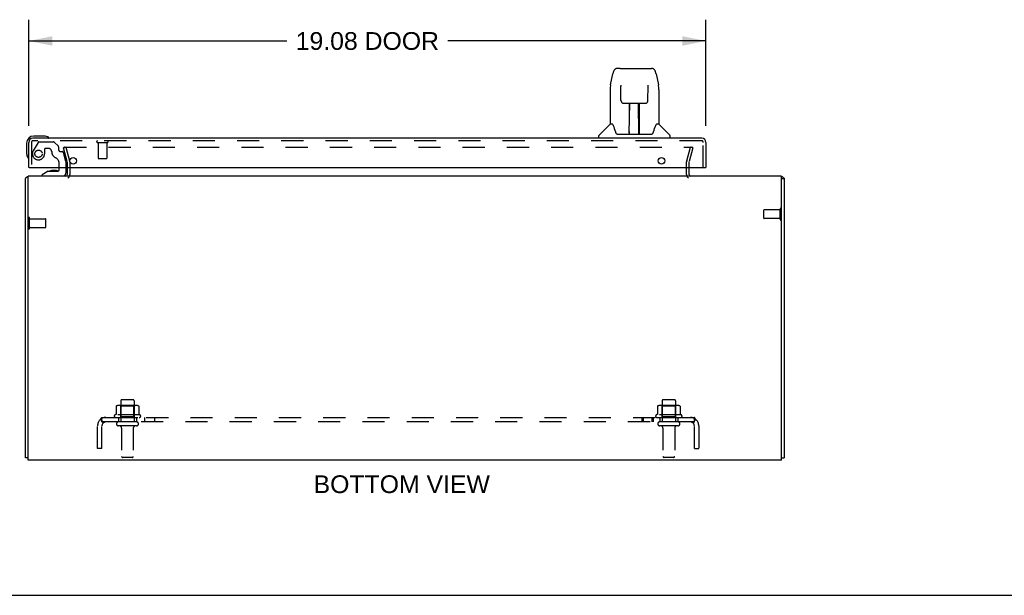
# Model space of a CAD drawing. Header units: inches. Extents: x 0 to 113, y 0 to 73.
# Tile 2 of 7: x 29 to 57, y 0 to 16. Entities that reach past the tile are written whole.
import ezdxf

# ---------------------------------------------------------------- set-up
doc = ezdxf.new("R2010")
doc.units = ezdxf.units.IN
doc.header["$LTSCALE"] = 6.233333
doc.header["$MEASUREMENT"] = 0
doc.linetypes.add('HIDDEN', pattern=[0.2, 0.1, -0.1])
doc.layers.get('0').update_dxf_attribs({"linetype": 'CONTINUOUS'})
for name, color, linetype in [('DEFAULT_2', 8, 'HIDDEN'), ('DIMENSIONS', 7, 'CONTINUOUS'), ('DOOR_ASSEMBLY', 7, 'CONTINUOUS'), ('SUBPANEL', 7, 'CONTINUOUS')]:
    doc.layers.add(name, color=color, linetype=linetype)
doc.styles.get("Standard").update_dxf_attribs({"font": 'arial.ttf'})
doc.dimstyles.new('DIMSTYLE_1', dxfattribs={"dimtxt": 0.5, "dimasz": 0.666667, "dimexe": 0.09, "dimexo": 0.07, "dimgap": 0.0375, "dimtad": 0, "dimtih": 1, "dimtoh": 1, "dimzin": 4, "dimdsep": 46, "dimtxsty": 'Standard', "dimblk": '_FILLED', "dimblk1": '_FILLED', "dimblk2": '_FILLED', "dimcen": 0.09, "dimadec": 3, "dimazin": 1, "dimtfac": 1, "dimtdec": 3, "dimtofl": 0, "dimtmove": 0, "dimatfit": 3, "dimldrblk": '_FILLED', "dimfxl": 0, "dimtolj": 1, "dimtzin": 4, "dimarcsym": 0})

# ---------------------------------------------------------------- blocks, each defined once
blk = doc.blocks.new('_FILLED')
at = {"color": 0, "linetype": 'ByBlock'}
blk.add_solid([(0, 0), (-1, 0.2), (-1, -0.2)], dxfattribs=at)
blk = doc.blocks.new('*D5')
at = {"layer": 'DIMENSIONS', "color": 2, "linetype": 'Continuous'}
for p, q in [((29.186, 13.227), (29.186, 16.217)), ((48.261, 13.227), (48.261, 16.217)), ((29.186, 15.617), (36.457, 15.617)), ((48.261, 15.617), (40.99, 15.617))]:
    blk.add_line(p, q, dxfattribs=at)
at = {"layer": 'DIMENSIONS', "color": 2, "linetype": 'Continuous', "xscale": 0.6666666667, "yscale": 0.6666666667, "zscale": 0.6666666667, "rotation": 180}
blk.add_blockref('_FILLED', (29.186, 15.617), dxfattribs=at)
at = {"layer": 'DIMENSIONS', "color": 2, "linetype": 'Continuous', "xscale": 0.6666666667, "yscale": 0.6666666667, "zscale": 0.6666666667}
blk.add_blockref('_FILLED', (48.261, 15.617), dxfattribs=at)
at = {"layer": 'DIMENSIONS', "color": 2, "linetype": 'Continuous', "insert": (38.724, 15.867), "char_height": 0.5, "width": 4.03346, "attachment_point": 2, "line_spacing_factor": 0.9}
blk.add_mtext('19.08 DOOR', dxfattribs=at)

msp = doc.modelspace()

# ---------------------------------------------------------------- linework, layer by layer
at = {"color": 3, "linetype": 'Continuous'}
for p, q in [((30.267, 12.053), (30.267, 11.852)), ((47.792, 11.852), (47.792, 12.053)), ((29.092, 3.873), (29.092, 11.747)), ((29.167, 3.81), (29.167, 11.81)), ((50.392, 11.81), (29.167, 11.81)), ((50.392, 3.81), (50.392, 11.81)), ((50.467, 11.747), (50.467, 3.873)), ((50.392, 3.81), (29.167, 3.81))]:
    msp.add_line(p, q, dxfattribs=at)
at = {"color": 7, "linetype": 'Continuous'}
for p, q in [((50.392, 11.747), (50.467, 11.747)), ((29.167, 3.873), (29.092, 3.873)), ((50.392, 3.873), (50.467, 3.873)), ((0, 0), (113.333, 0))]:
    msp.add_line(p, q, dxfattribs=at)
at = {"color": 3, "linetype": 'Continuous'}
for points in [[(29.111, 11.763), (29.106, 11.761), (29.104, 11.76), (29.102, 11.759), (29.1, 11.757), (29.098, 11.756), (29.096, 11.755), (29.095, 11.754), (29.094, 11.752), (29.093, 11.751), (29.092, 11.75), (29.092, 11.749), (29.092, 11.748), (29.092, 11.747)], [(29.123, 11.772), (29.121, 11.77), (29.119, 11.769), (29.117, 11.767), (29.115, 11.766), (29.113, 11.765), (29.111, 11.763)], [(50.436, 11.772), (50.436, 11.771), (50.437, 11.771), (50.438, 11.77), (50.438, 11.77), (50.439, 11.769), (50.44, 11.768), (50.441, 11.768), (50.442, 11.767), (50.443, 11.766), (50.444, 11.765), (50.446, 11.765), (50.447, 11.764), (50.448, 11.763), (50.452, 11.761)], [(50.452, 11.761), (50.454, 11.76), (50.455, 11.76), (50.456, 11.759), (50.457, 11.758), (50.458, 11.758), (50.459, 11.757), (50.46, 11.756), (50.461, 11.756), (50.461, 11.755), (50.462, 11.755), (50.463, 11.754), (50.463, 11.754), (50.464, 11.753), (50.464, 11.753), (50.465, 11.752), (50.465, 11.752), (50.465, 11.752), (50.465, 11.751), (50.466, 11.751), (50.466, 11.75), (50.466, 11.75), (50.466, 11.749), (50.466, 11.749), (50.466, 11.749), (50.467, 11.748), (50.467, 11.748), (50.467, 11.747), (50.467, 11.747)]]:
    msp.add_lwpolyline(points, dxfattribs=at)
for centre, radius, start, end in [((29.209, 11.693), 0.117, 111.0421, 137.4431), ((30.225, 11.852), 0.042, 270, 360), ((47.834, 11.852), 0.042, 180, 270), ((50.35, 11.693), 0.117, 42.5569, 68.9626)]:
    msp.add_arc(centre, radius, start, end, dxfattribs=at)
at = {"layer": 'DEFAULT_2', "color": 8, "linetype": 'HIDDEN'}
for p, q in [((30.162, 12.603), (30.235, 12.622)), ((30.266, 12.217), (30.162, 12.603)), ((30.189, 12.622), (47.869, 12.622)), ((30.235, 12.622), (30.338, 12.236)), ((47.72, 12.236), (47.824, 12.622)), ((47.896, 12.603), (47.793, 12.217)), ((47.896, 12.603), (47.824, 12.622)), ((47.871, 12.622), (47.869, 12.622)), ((30.267, 12.21), (30.267, 12.053)), ((30.342, 12.21), (30.342, 11.852)), ((47.717, 11.852), (47.717, 12.21)), ((47.792, 12.053), (47.792, 12.21)), ((49.892, 10.621), (49.892, 10.849)), ((50.349, 10.859), (49.902, 10.859)), ((50.349, 10.593), (50.349, 10.877)), ((29.21, 10.343), (29.21, 10.627)), ((29.21, 10.609), (29.657, 10.609)), ((29.667, 10.371), (29.667, 10.599)), ((50.349, 10.611), (49.902, 10.611)), ((29.21, 10.361), (29.657, 10.361)), ((31.648, 5.324), (31.648, 5.106)), ((32.222, 5.346), (31.711, 5.346)), ((31.783, 5.326), (31.763, 5.346)), ((31.779, 5.48), (31.779, 4.885)), ((31.783, 5.03), (31.783, 5.326)), ((32.15, 5.326), (31.783, 5.326)), ((32.124, 5.51), (31.809, 5.51)), ((32.15, 5.326), (32.17, 5.346)), ((32.15, 5.03), (32.15, 5.326)), ((32.154, 5.48), (32.154, 4.885)), ((32.286, 5.324), (32.286, 5.106)), ((46.898, 5.324), (46.898, 5.106)), ((47.472, 5.346), (46.961, 5.346)), ((47.033, 5.326), (47.013, 5.346)), ((47.029, 5.48), (47.029, 4.885)), ((47.4, 5.326), (47.033, 5.326)), ((47.033, 5.03), (47.033, 5.326)), ((47.374, 5.51), (47.059, 5.51)), ((47.4, 5.326), (47.42, 5.346)), ((47.4, 5.03), (47.4, 5.326)), ((47.404, 5.48), (47.404, 4.885)), ((47.536, 5.324), (47.536, 5.106)), ((32.323, 5.08), (31.611, 5.08)), ((31.633, 5.01), (32.301, 5.01)), ((31.783, 5.03), (31.763, 5.01)), ((32.15, 5.03), (31.783, 5.03)), ((32.15, 5.03), (32.17, 5.01)), ((47.573, 5.08), (46.861, 5.08)), ((46.883, 5.01), (47.551, 5.01)), ((47.033, 5.03), (47.013, 5.01)), ((47.4, 5.03), (47.033, 5.03)), ((47.4, 5.03), (47.42, 5.01)), ((32.224, 4.885), (31.709, 4.885)), ((32.224, 4.775), (31.709, 4.775)), ((47.474, 4.885), (46.959, 4.885)), ((47.474, 4.775), (46.959, 4.775)), ((31.802, 4.712), (31.802, 3.915)), ((32.132, 4.712), (32.132, 3.915)), ((47.052, 4.712), (47.052, 3.915)), ((47.382, 4.712), (47.382, 3.915)), ((32.102, 3.885), (31.832, 3.885)), ((47.352, 3.885), (47.082, 3.885))]:
    msp.add_line(p, q, dxfattribs=at)
for points in [[(30.189, 12.622), (30.187, 12.622), (30.185, 12.622), (30.183, 12.621), (30.182, 12.621), (30.18, 12.62), (30.178, 12.619), (30.176, 12.618), (30.175, 12.616), (30.174, 12.615), (30.172, 12.613), (30.171, 12.612), (30.171, 12.61), (30.17, 12.608), (30.17, 12.606), (30.169, 12.604), (30.169, 12.603)], [(30.169, 12.603), (30.169, 12.602), (30.17, 12.6), (30.17, 12.598)], [(47.887, 12.612), (47.886, 12.613), (47.885, 12.615), (47.883, 12.616), (47.882, 12.618), (47.88, 12.619), (47.879, 12.62), (47.877, 12.621), (47.875, 12.621), (47.873, 12.622), (47.871, 12.622)], [(47.887, 12.612), (47.888, 12.61), (47.888, 12.608), (47.889, 12.606), (47.889, 12.604), (47.889, 12.603)], [(47.889, 12.603), (47.889, 12.602), (47.889, 12.6), (47.888, 12.598)], [(31.654, 5.334), (31.652, 5.333), (31.651, 5.332), (31.65, 5.33), (31.649, 5.329), (31.648, 5.327), (31.648, 5.326), (31.648, 5.324)], [(32.28, 5.334), (32.281, 5.333), (32.282, 5.332), (32.284, 5.33), (32.284, 5.329), (32.285, 5.327), (32.285, 5.326), (32.286, 5.324)], [(46.904, 5.334), (46.902, 5.333), (46.901, 5.332), (46.9, 5.33), (46.899, 5.329), (46.898, 5.327), (46.898, 5.326), (46.898, 5.324)], [(47.53, 5.334), (47.531, 5.333), (47.532, 5.332), (47.534, 5.33), (47.534, 5.329), (47.535, 5.327), (47.535, 5.326), (47.536, 5.324)], [(31.648, 5.106), (31.648, 5.105), (31.648, 5.104), (31.647, 5.103), (31.647, 5.102), (31.647, 5.101), (31.646, 5.101), (31.646, 5.1), (31.645, 5.1), (31.645, 5.099), (31.645, 5.099), (31.644, 5.099), (31.644, 5.099), (31.644, 5.098), (31.644, 5.098), (31.643, 5.098), (31.643, 5.098), (31.643, 5.098), (31.643, 5.097)], [(32.291, 5.097), (32.291, 5.098), (32.29, 5.098), (32.29, 5.098), (32.29, 5.098), (32.29, 5.098), (32.289, 5.099), (32.289, 5.099), (32.289, 5.099), (32.288, 5.099), (32.288, 5.1), (32.288, 5.1), (32.287, 5.101), (32.287, 5.101), (32.287, 5.102), (32.286, 5.103), (32.286, 5.104), (32.286, 5.105), (32.286, 5.106)], [(46.898, 5.106), (46.898, 5.105), (46.898, 5.104), (46.897, 5.103), (46.897, 5.102), (46.897, 5.101), (46.896, 5.101), (46.896, 5.1), (46.895, 5.1), (46.895, 5.099), (46.895, 5.099), (46.894, 5.099), (46.894, 5.099), (46.894, 5.098), (46.894, 5.098), (46.893, 5.098), (46.893, 5.098), (46.893, 5.098), (46.893, 5.097)], [(47.541, 5.097), (47.541, 5.098), (47.54, 5.098), (47.54, 5.098), (47.54, 5.098), (47.54, 5.098), (47.539, 5.099), (47.539, 5.099), (47.539, 5.099), (47.538, 5.099), (47.538, 5.1), (47.538, 5.1), (47.537, 5.101), (47.537, 5.101), (47.537, 5.102), (47.536, 5.103), (47.536, 5.104), (47.536, 5.105), (47.536, 5.106)]]:
    msp.add_lwpolyline(points, dxfattribs=at)
for centre, radius, start, end in [((30.242, 12.21), 0.025, 0, 15), ((30.242, 12.21), 0.1, 0, 15), ((47.817, 12.21), 0.1, 165, 180), ((47.817, 12.21), 0.025, 165, 180), ((30.225, 11.852), 0.117, 303.0998, 360), ((47.834, 11.852), 0.117, 180, 236.9002), ((49.902, 10.849), 0.01, 90, 180), ((50.37, 10.877), 0.0215, 360, 180), ((29.188, 10.627), 0.0215, 360, 180), ((29.657, 10.599), 0.01, 360, 90), ((49.902, 10.621), 0.01, 180, 270), ((50.37, 10.593), 0.0215, 180, 0), ((29.188, 10.343), 0.0215, 180, 0), ((29.657, 10.371), 0.01, 270, 0), ((31.711, 5.205), 0.141, 90, 113.95), ((31.809, 5.48), 0.03, 90, 180), ((32.124, 5.48), 0.03, 0, 90), ((32.222, 5.205), 0.141, 66.05, 90), ((46.961, 5.205), 0.141, 90, 113.95), ((47.059, 5.48), 0.03, 90, 180), ((47.374, 5.48), 0.03, 0, 90), ((47.472, 5.205), 0.141, 66.05, 90), ((31.633, 5.048), 0.0384, 124.4497, 270), ((31.967, 4.48), 0.698, 117.6814, 120.6631), ((31.967, 4.48), 0.698, 59.3369, 62.3186), ((32.301, 5.048), 0.0384, 270, 55.5503), ((46.883, 5.048), 0.0384, 124.4497, 270), ((47.217, 4.48), 0.698, 117.6814, 120.6631), ((47.217, 4.48), 0.698, 59.3369, 62.3186), ((47.551, 5.048), 0.0384, 270, 55.5503), ((31.709, 4.83), 0.055, 90, 270), ((31.739, 4.712), 0.0625, 0, 90), ((32.194, 4.712), 0.0625, 90, 180), ((32.224, 4.83), 0.055, 270, 90), ((46.959, 4.83), 0.055, 90, 270), ((46.989, 4.712), 0.0625, 0, 90), ((47.444, 4.712), 0.0625, 90, 180), ((47.474, 4.83), 0.055, 270, 90), ((31.832, 3.915), 0.03, 180, 270), ((32.102, 3.915), 0.03, 270, 360), ((47.082, 3.915), 0.03, 180, 270), ((47.352, 3.915), 0.03, 270, 360)]:
    msp.add_arc(centre, radius, start, end, dxfattribs=at)
at = {"layer": 'DOOR_ASSEMBLY', "color": 7, "linetype": 'Continuous'}
for p, q in [((45.844, 14.846), (45.764, 14.846)), ((45.846, 14.846), (46.733, 14.846)), ((45.85, 14.846), (45.849, 14.846)), ((45.575, 14.386), (45.64, 14.692)), ((46.857, 14.692), (46.923, 14.386)), ((45.56, 14.243), (45.56, 13.271)), ((45.861, 14.372), (45.861, 14.369)), ((45.861, 14.369), (45.861, 14.366)), ((45.861, 14.366), (45.861, 14.361)), ((45.861, 14.361), (45.861, 14.357)), ((45.861, 14.357), (45.861, 14.351)), ((45.861, 14.351), (45.861, 14.344)), ((45.868, 13.94), (45.861, 14.344)), ((46.629, 13.94), (46.636, 14.35)), ((46.636, 14.361), (46.636, 14.366)), ((46.636, 14.356), (46.636, 14.361)), ((46.636, 14.35), (46.636, 14.356)), ((46.928, 14.356), (46.923, 14.386)), ((46.938, 14.243), (46.938, 13.271)), ((45.868, 13.94), (45.868, 13.94)), ((45.868, 13.94), (45.87, 13.927)), ((45.949, 13.862), (46.069, 13.862)), ((46.099, 13.016), (46.114, 13.863)), ((46.105, 13.863), (46.393, 13.863)), ((46.107, 13.447), (46.107, 13.863)), ((46.113, 13.807), (46.107, 13.807)), ((46.11, 13.638), (46.107, 13.638)), ((46.11, 13.626), (46.107, 13.626)), ((46.375, 12.996), (46.36, 13.863)), ((46.361, 13.807), (46.39, 13.807)), ((46.39, 13.638), (46.363, 13.638)), ((46.39, 13.626), (46.364, 13.626)), ((46.365, 13.863), (46.365, 13.807)), ((46.39, 12.996), (46.39, 13.863)), ((46.428, 13.862), (46.548, 13.862)), ((46.368, 13.397), (46.39, 13.397)), ((46.39, 13.393), (46.368, 13.393)), ((45.554, 13.266), (45.256, 12.968)), ((45.633, 13.271), (45.56, 13.271)), ((45.629, 13.271), (45.635, 13.261)), ((45.696, 13.107), (45.71, 13.059)), ((45.71, 13.059), (45.713, 13.051)), ((46.1, 13.068), (46.1, 13.042)), ((46.374, 13.042), (46.373, 13.068)), ((46.784, 13.05), (46.787, 13.059)), ((46.862, 13.261), (46.867, 13.27)), ((46.938, 13.271), (46.865, 13.271)), ((46.943, 13.266), (47.241, 12.968)), ((29.616, 12.938), (29.326, 12.938)), ((29.653, 12.935), (29.616, 12.938)), ((45.245, 12.878), (45.245, 12.94)), ((45.763, 12.996), (46.734, 12.996)), ((46.107, 12.996), (46.107, 13)), ((47.253, 12.878), (47.253, 12.94)), ((29.126, 12.738), (29.126, 12.448)), ((29.126, 12.448), (29.129, 12.41)), ((29.201, 12.053), (29.186, 12.053)), ((29.736, 11.948), (29.56, 11.849)), ((29.736, 11.948), (30.013, 11.948)), ((29.895, 11.964), (29.825, 11.964)), ((29.965, 11.964), (29.895, 11.964)), ((30.044, 11.979), (30.044, 12.053)), ((30.229, 12.053), (30.229, 11.889)), ((48.246, 12.053), (48.261, 12.053)), ((29.56, 11.81), (29.56, 11.849))]:
    msp.add_line(p, q, dxfattribs=at)
at = {"layer": 'DOOR_ASSEMBLY', "color": 3, "linetype": 'Continuous'}
for p, q in [((29.186, 12.053), (29.186, 12.761)), ((48.144, 12.878), (29.303, 12.878)), ((48.261, 12.761), (48.261, 12.053)), ((29.201, 12.053), (48.246, 12.053))]:
    msp.add_line(p, q, dxfattribs=at)
at = {"layer": 'DOOR_ASSEMBLY', "color": 8, "linetype": 'HIDDEN'}
for p, q in [((29.261, 12.761), (29.261, 12.053)), ((48.144, 12.803), (29.303, 12.803)), ((29.447, 12.759), (29.312, 12.526)), ((29.473, 12.774), (29.885, 12.774)), ((30.021, 12.65), (29.906, 12.765)), ((31.119, 12.76), (31.403, 12.76)), ((31.137, 12.76), (31.137, 12.313)), ((31.385, 12.76), (31.385, 12.313)), ((48.186, 12.053), (48.186, 12.761)), ((29.633, 12.573), (29.633, 12.44)), ((29.743, 12.589), (29.649, 12.589)), ((30.027, 12.636), (30.027, 12.558)), ((30.086, 12.499), (30.131, 12.499)), ((30.229, 12.22), (30.161, 12.476)), ((30.229, 12.22), (30.229, 12.053)), ((31.147, 12.303), (31.375, 12.303)), ((30.044, 12.053), (30.044, 12.163)), ((30.15, 11.81), (29.56, 11.81))]:
    msp.add_line(p, q, dxfattribs=at)
at = {"layer": 'DOOR_ASSEMBLY', "color": 7, "linetype": 'Continuous'}
for points in [[(45.764, 14.846), (45.761, 14.846), (45.747, 14.845), (45.734, 14.841), (45.722, 14.836), (45.711, 14.829), (45.7, 14.821), (45.691, 14.813), (45.683, 14.803), (45.676, 14.792), (45.669, 14.781), (45.663, 14.769), (45.658, 14.755), (45.653, 14.74), (45.648, 14.723), (45.643, 14.705), (45.64, 14.692)], [(46.857, 14.692), (46.855, 14.705), (46.85, 14.723), (46.845, 14.74), (46.839, 14.755), (46.834, 14.769), (46.828, 14.781), (46.821, 14.793), (46.814, 14.803), (46.806, 14.813), (46.797, 14.822), (46.786, 14.83), (46.775, 14.836), (46.762, 14.841), (46.749, 14.845), (46.736, 14.846), (46.733, 14.846)], [(45.575, 14.386), (45.569, 14.356), (45.564, 14.316), (45.561, 14.276), (45.56, 14.243)], [(45.861, 14.375), (45.86, 14.375), (45.86, 14.375), (45.86, 14.375), (45.861, 14.374), (45.861, 14.374), (45.861, 14.373), (45.861, 14.372)], [(46.636, 14.366), (46.637, 14.369), (46.637, 14.371), (46.637, 14.372), (46.637, 14.373), (46.637, 14.374), (46.637, 14.375), (46.637, 14.375)], [(46.938, 14.243), (46.937, 14.276), (46.934, 14.316), (46.928, 14.356)], [(45.87, 13.927), (45.873, 13.914), (45.879, 13.903), (45.886, 13.892), (45.894, 13.883), (45.904, 13.875), (45.915, 13.869), (45.927, 13.865), (45.939, 13.862), (45.948, 13.862)], [(46.55, 13.862), (46.56, 13.863), (46.572, 13.865), (46.583, 13.869), (46.594, 13.876), (46.604, 13.883), (46.612, 13.893), (46.619, 13.904), (46.625, 13.915), (46.628, 13.928), (46.629, 13.94)], [(46.069, 13.862), (46.073, 13.862), (46.081, 13.862), (46.089, 13.863)], [(46.089, 13.863), (46.098, 13.863), (46.105, 13.863)], [(46.393, 13.863), (46.401, 13.863), (46.409, 13.863)], [(46.409, 13.863), (46.417, 13.862), (46.425, 13.862), (46.428, 13.862)], [(45.635, 13.261), (45.649, 13.233), (45.664, 13.197), (45.68, 13.155), (45.696, 13.107)], [(45.713, 13.051), (45.718, 13.038), (45.723, 13.028), (45.728, 13.019)], [(46.77, 13.019), (46.775, 13.027), (46.779, 13.038), (46.784, 13.05)], [(46.787, 13.059), (46.801, 13.105), (46.817, 13.153), (46.833, 13.196), (46.848, 13.232), (46.862, 13.261)], [(45.728, 13.019), (45.733, 13.012), (45.739, 13.006), (45.745, 13.001), (45.753, 12.997), (45.76, 12.996), (45.763, 12.996)], [(46.735, 12.996), (46.737, 12.996), (46.744, 12.997), (46.752, 13.001), (46.758, 13.005), (46.764, 13.011), (46.77, 13.019)]]:
    msp.add_lwpolyline(points, dxfattribs=at)
at = {"layer": 'DOOR_ASSEMBLY', "color": 8, "linetype": 'HIDDEN'}
msp.add_circle((29.461, 12.44), 0.103, dxfattribs=at)
at = {"layer": 'DOOR_ASSEMBLY', "color": 3, "linetype": 'Continuous'}
for centre in [(30.436, 12.241), (47.011, 12.241)]:
    msp.add_circle(centre, 0.094, dxfattribs=at)
at = {"layer": 'DOOR_ASSEMBLY', "color": 7, "linetype": 'Continuous'}
for centre, radius, start, end in [((45.568, 13.252), 0.0197, 97.5, 135), ((46.93, 13.252), 0.0197, 45, 82.5), ((29.326, 12.738), 0.2, 90, 180), ((29.616, 12.688), 0.25, 59.1101, 90), ((29.736, 12.893), 0.015, 270, 353.6204), ((29.736, 12.889), 0.015, 6.3796, 59.1101), ((45.284, 12.94), 0.0394, 135, 180), ((46.119, 13.016), 0.0197, 179, 270), ((46.119, 13.016), 0.0197, 260.739, 269.9232), ((46.355, 13.016), 0.0197, 270, 1), ((46.355, 13.016), 0.0197, 270.0771, 272.6469), ((47.213, 12.94), 0.0394, 0, 45), ((29.376, 12.448), 0.25, 180, 210.8899), ((29.175, 12.328), 0.015, 210.8899, 263.6204), ((29.171, 12.328), 0.015, 276.3796, 360), ((29.825, 11.874), 0.09, 90, 125.1877), ((29.965, 11.874), 0.09, 55.0768, 90), ((30.013, 11.979), 0.031, 270, 360), ((30.15, 11.889), 0.079, 270, 360)]:
    msp.add_arc(centre, radius, start, end, dxfattribs=at)
at = {"layer": 'DOOR_ASSEMBLY', "color": 3, "linetype": 'Continuous'}
for centre, start, end in [((29.303, 12.761), 90, 180), ((48.144, 12.761), 0, 90)]:
    msp.add_arc(centre, 0.117, start, end, dxfattribs=at)
at = {"layer": 'DOOR_ASSEMBLY', "color": 8, "linetype": 'HIDDEN'}
for centre, radius, start, end in [((29.303, 12.761), 0.042, 90, 180), ((29.473, 12.744), 0.03, 90, 150), ((29.885, 12.744), 0.03, 45, 90), ((31.119, 12.781), 0.0215, 90, 270), ((31.403, 12.781), 0.0215, 270, 90), ((48.144, 12.761), 0.042, 0, 90), ((29.461, 12.44), 0.172, 150, 360), ((29.649, 12.573), 0.016, 90, 180), ((29.743, 12.499), 0.09, 0, 90), ((30.018, 12.499), 0.185, 180, 244.2582), ((30.007, 12.636), 0.02, 0, 45), ((30.086, 12.558), 0.059, 180, 270), ((30.131, 12.468), 0.031, 15, 90), ((29.856, 12.163), 0.188, 0, 64.2582), ((31.147, 12.313), 0.01, 180, 270), ((31.375, 12.313), 0.01, 270, 360)]:
    msp.add_arc(centre, radius, start, end, dxfattribs=at)
at = {"layer": 'DOOR_ASSEMBLY', "color": 7, "linetype": 'Continuous'}
for centre, start_param, end_param in [((46.099, 13.035), -1.369355, -1.264777), ((46.375, 13.035), -1.876815, -1.570796)]:
    msp.add_ellipse(centre, major_axis=(0.0394, 0), ratio=1, start_param=start_param, end_param=end_param, dxfattribs=at)
at = {"layer": 'SUBPANEL', "color": 8, "linetype": 'HIDDEN'}
for p, q in [((31.248, 4.885), (31.248, 5.01)), ((31.248, 5.01), (47.935, 5.01)), ((31.717, 5.01), (31.717, 4.885)), ((32.217, 5.01), (32.217, 4.885)), ((32.445, 5.01), (32.445, 4.885)), ((32.726, 5.01), (32.726, 4.885)), ((46.457, 5.01), (46.457, 4.885)), ((46.496, 5.01), (46.496, 4.885)), ((46.738, 5.01), (46.738, 4.885)), ((46.777, 5.01), (46.777, 4.885)), ((46.967, 5.01), (46.967, 4.885)), ((47.467, 5.01), (47.467, 4.885)), ((47.935, 4.885), (47.935, 5.01)), ((31.123, 4.135), (31.123, 4.773)), ((31.209, 4.956), (31.289, 4.859)), ((31.248, 4.944), (31.248, 4.944)), ((47.935, 4.885), (31.248, 4.885)), ((31.248, 4.135), (31.248, 4.773)), ((31.258, 4.908), (31.257, 4.909)), ((31.258, 4.906), (31.258, 4.908)), ((31.259, 4.905), (31.258, 4.906)), ((31.26, 4.903), (31.259, 4.905)), ((31.26, 4.902), (31.26, 4.903)), ((31.261, 4.9), (31.26, 4.902)), ((31.261, 4.899), (31.261, 4.9)), ((31.262, 4.898), (31.261, 4.899)), ((31.263, 4.896), (31.262, 4.898)), ((31.263, 4.895), (31.263, 4.896)), ((31.264, 4.894), (31.263, 4.895)), ((31.264, 4.893), (31.264, 4.894)), ((31.265, 4.891), (31.264, 4.893)), ((31.265, 4.89), (31.265, 4.891)), ((31.266, 4.889), (31.265, 4.89)), ((31.267, 4.888), (31.266, 4.889)), ((31.267, 4.887), (31.267, 4.888)), ((31.275, 4.867), (31.27, 4.872)), ((47.974, 4.956), (47.895, 4.859)), ((47.929, 4.917), (47.928, 4.916)), ((47.93, 4.919), (47.929, 4.917)), ((47.931, 4.924), (47.93, 4.922)), ((47.93, 4.922), (47.93, 4.92)), ((47.93, 4.92), (47.93, 4.919)), ((47.932, 4.927), (47.931, 4.925)), ((47.931, 4.925), (47.931, 4.924)), ((47.933, 4.929), (47.932, 4.928)), ((47.932, 4.928), (47.932, 4.927)), ((47.935, 4.135), (47.935, 4.773)), ((48.06, 4.773), (48.06, 4.135)), ((31.248, 4.135), (31.123, 4.135)), ((47.935, 4.135), (48.06, 4.135))]:
    msp.add_line(p, q, dxfattribs=at)
for points in [[(31.225, 4.981), (31.228, 4.988), (31.229, 4.991), (31.231, 4.993), (31.232, 4.996), (31.233, 4.998), (31.235, 5.001), (31.236, 5.003), (31.238, 5.005), (31.24, 5.006), (31.241, 5.008), (31.243, 5.009), (31.244, 5.009), (31.246, 5.009), (31.247, 5.01), (31.248, 5.01)], [(47.955, 4.988), (47.954, 4.991), (47.953, 4.993), (47.952, 4.996), (47.95, 4.998), (47.949, 5.001), (47.947, 5.003), (47.945, 5.005), (47.944, 5.006), (47.942, 5.008), (47.941, 5.009), (47.939, 5.009), (47.938, 5.009), (47.937, 5.01), (47.935, 5.01)], [(31.209, 4.956), (31.211, 4.957), (31.213, 4.959), (31.215, 4.961), (31.216, 4.964), (31.218, 4.966), (31.219, 4.969), (31.221, 4.972), (31.222, 4.975), (31.224, 4.978), (31.225, 4.981)], [(31.257, 4.909), (31.257, 4.911), (31.256, 4.912), (31.256, 4.913), (31.256, 4.914), (31.255, 4.914), (31.255, 4.915), (31.255, 4.916), (31.254, 4.917), (31.254, 4.918), (31.254, 4.919), (31.254, 4.92), (31.253, 4.921), (31.253, 4.922), (31.253, 4.923), (31.252, 4.924), (31.252, 4.924), (31.252, 4.925), (31.252, 4.926), (31.251, 4.927), (31.251, 4.928), (31.251, 4.929), (31.251, 4.929), (31.251, 4.93), (31.25, 4.931), (31.25, 4.932), (31.25, 4.933), (31.25, 4.933), (31.25, 4.934), (31.249, 4.935), (31.249, 4.936), (31.249, 4.937), (31.249, 4.937), (31.249, 4.938), (31.249, 4.939), (31.249, 4.939), (31.248, 4.94), (31.248, 4.941), (31.248, 4.941), (31.248, 4.942), (31.248, 4.943), (31.248, 4.943), (31.248, 4.943), (31.248, 4.944), (31.248, 4.944), (31.248, 4.944), (31.248, 4.944)], [(31.248, 4.944), (31.248, 4.944), (31.248, 4.944), (31.248, 4.944), (31.248, 4.944), (31.248, 4.943), (31.248, 4.943), (31.248, 4.943), (31.248, 4.942), (31.248, 4.942), (31.248, 4.941)], [(31.27, 4.872), (31.268, 4.873), (31.266, 4.875), (31.264, 4.877), (31.262, 4.878), (31.26, 4.88), (31.258, 4.881), (31.256, 4.882), (31.254, 4.883), (31.252, 4.884), (31.251, 4.884), (31.249, 4.885), (31.248, 4.885)], [(31.271, 4.881), (31.271, 4.881), (31.271, 4.881), (31.271, 4.881), (31.271, 4.881), (31.27, 4.881), (31.27, 4.882), (31.27, 4.882), (31.27, 4.882), (31.27, 4.883), (31.269, 4.883), (31.269, 4.884), (31.269, 4.884), (31.269, 4.885), (31.268, 4.885), (31.268, 4.886), (31.268, 4.886), (31.267, 4.887), (31.267, 4.887)], [(31.268, 4.884), (31.268, 4.884), (31.269, 4.884), (31.269, 4.883), (31.269, 4.883), (31.27, 4.882), (31.27, 4.882), (31.27, 4.882), (31.27, 4.881), (31.271, 4.881), (31.271, 4.881), (31.271, 4.881), (31.271, 4.881), (31.271, 4.881)], [(31.289, 4.859), (31.288, 4.859), (31.288, 4.859), (31.287, 4.859), (31.286, 4.859), (31.285, 4.859), (31.285, 4.859), (31.284, 4.86), (31.282, 4.861), (31.281, 4.862), (31.28, 4.863), (31.278, 4.864), (31.277, 4.865), (31.275, 4.867)], [(47.895, 4.859), (47.895, 4.859), (47.896, 4.859), (47.896, 4.859), (47.897, 4.859), (47.898, 4.859), (47.899, 4.859), (47.9, 4.86), (47.901, 4.861), (47.902, 4.862), (47.904, 4.863), (47.905, 4.864), (47.906, 4.865), (47.908, 4.867), (47.911, 4.87)], [(47.911, 4.87), (47.913, 4.872), (47.915, 4.873), (47.917, 4.875), (47.919, 4.877), (47.921, 4.878), (47.923, 4.88), (47.925, 4.881), (47.927, 4.882), (47.929, 4.883), (47.931, 4.884), (47.933, 4.884), (47.934, 4.885), (47.935, 4.885)], [(47.928, 4.916), (47.928, 4.914), (47.928, 4.913), (47.927, 4.912), (47.927, 4.911), (47.927, 4.91), (47.926, 4.909), (47.926, 4.908), (47.926, 4.908), (47.925, 4.907), (47.925, 4.906), (47.924, 4.905), (47.924, 4.904), (47.924, 4.903), (47.923, 4.902), (47.923, 4.901), (47.923, 4.9), (47.922, 4.9), (47.922, 4.899), (47.922, 4.898), (47.921, 4.897), (47.921, 4.896), (47.92, 4.896), (47.92, 4.895), (47.92, 4.894), (47.919, 4.893), (47.919, 4.893), (47.919, 4.892), (47.918, 4.891), (47.918, 4.891), (47.918, 4.89), (47.917, 4.889), (47.917, 4.889), (47.917, 4.888), (47.916, 4.887), (47.916, 4.887), (47.916, 4.886), (47.915, 4.886), (47.915, 4.885), (47.915, 4.885), (47.915, 4.884), (47.914, 4.884), (47.914, 4.883), (47.914, 4.883), (47.913, 4.882), (47.913, 4.882), (47.913, 4.882), (47.913, 4.881), (47.913, 4.881), (47.913, 4.881), (47.912, 4.881)], [(47.912, 4.881), (47.912, 4.881), (47.912, 4.881), (47.913, 4.881), (47.913, 4.881), (47.913, 4.881), (47.913, 4.881), (47.913, 4.882), (47.913, 4.882), (47.914, 4.882), (47.914, 4.883), (47.914, 4.883), (47.914, 4.883), (47.915, 4.884), (47.915, 4.884), (47.915, 4.884)], [(47.936, 4.944), (47.936, 4.944), (47.936, 4.944), (47.936, 4.944), (47.935, 4.944), (47.935, 4.944), (47.935, 4.943), (47.935, 4.943), (47.935, 4.942), (47.935, 4.942), (47.935, 4.941), (47.935, 4.941), (47.935, 4.94), (47.935, 4.939), (47.935, 4.939), (47.935, 4.938), (47.934, 4.938), (47.934, 4.937), (47.934, 4.936), (47.934, 4.936), (47.934, 4.935), (47.934, 4.934), (47.934, 4.934), (47.933, 4.933), (47.933, 4.932), (47.933, 4.932), (47.933, 4.931), (47.933, 4.93), (47.933, 4.929)], [(47.935, 4.941), (47.935, 4.942), (47.935, 4.942), (47.935, 4.943), (47.935, 4.943), (47.935, 4.943), (47.935, 4.944), (47.936, 4.944), (47.936, 4.944), (47.936, 4.944), (47.936, 4.944), (47.936, 4.944)], [(47.974, 4.956), (47.972, 4.957), (47.971, 4.959), (47.969, 4.961), (47.967, 4.964), (47.966, 4.966), (47.964, 4.969), (47.962, 4.972), (47.961, 4.975), (47.96, 4.978), (47.958, 4.981), (47.955, 4.988)]]:
    msp.add_lwpolyline(points, dxfattribs=at)
for centre, radius, start, end in [((31.36, 4.773), 0.237, 90, 180), ((47.823, 4.773), 0.237, 0, 90), ((31.36, 4.773), 0.112, 90, 180), ((47.823, 4.773), 0.112, 0, 90)]:
    msp.add_arc(centre, radius, start, end, dxfattribs=at)

# ---------------------------------------------------------------- texts
at = {"layer": 'DIMENSIONS', "color": 2, "linetype": 'Continuous', "insert": (39.693, 3.38), "char_height": 0.5, "width": 4.95539, "attachment_point": 2, "line_spacing_factor": 0.9}
msp.add_mtext('BOTTOM VIEW', dxfattribs=at)

# ---------------------------------------------------------------- dimensions: what is measured, and where the dimension line sits
at = {"layer": 'DIMENSIONS', "color": 2, "linetype": 'Continuous'}
dim = msp.add_linear_dim(base=(48.261197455, 15.616601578), p1=(29.186197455, 13.157385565), p2=(48.261197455, 13.157385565), text='<> DOOR', dimstyle='DIMSTYLE_1', dxfattribs=at)
dim.commit()
dim.dimension.update_dxf_attribs({"geometry": '*D5', "text_midpoint": (38.723697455, 15.616601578), "dimtype": 160})

doc.saveas('drawing.dxf')
